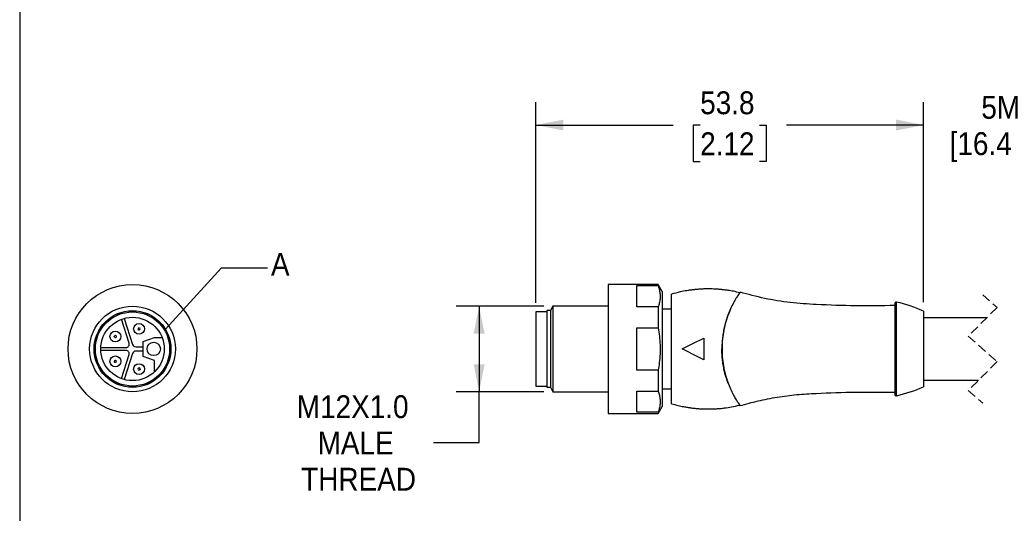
# Model space of a CAD drawing. Header units: millimetres. Extents: x 0 to 279, y 0 to 216.
# Tile 2 of 4: x 0 to 137, y 79 to 147. Entities that reach past the tile are written whole.
import ezdxf

# ---------------------------------------------------------------- set-up
doc = ezdxf.new("R2010")
doc.units = ezdxf.units.MM
doc.linetypes.add('SLD-Dashed', pattern=[1.905, 1.27, -0.635])
doc.linetypes.add('SLD-Solid', pattern=[0])
doc.layers.add('DIMENSIONS', color=140, linetype='SLD-Solid', lineweight=25)
doc.layers.add('TEXT', color=140, linetype='SLD-Solid', lineweight=25)
doc.layers.add('SLD-DEFPOINTS', color=7, linetype='Continuous')
doc.styles.add('SLDTEXTSTYLE0', font='GOTHIC.TTF', dxfattribs={"width": 0.913})
doc.styles.get("Standard").update_dxf_attribs({"font": 'GOTHIC.TTF'})
doc.dimstyles.new('SLDDIMSTYLE0', dxfattribs={"dimtxt": 3.175, "dimasz": 3.81, "dimexe": 0, "dimexo": 0.0625, "dimgap": 0.79375, "dimtad": 0, "dimtih": 1, "dimtoh": 1, "dimdec": 1, "dimrnd": 1e-09, "dimzin": 12, "dimdsep": 46, "dimtxsty": 'SLDTEXTSTYLE0', "dimsah": 1, "dimcen": 0.09, "dimadec": 0, "dimazin": 3, "dimtfac": 1, "dimtdec": 1, "dimtmove": 0, "dimatfit": 0, "dimfxl": 0, "dimfrac": 2, "dimtolj": 1, "dimtzin": 12, "dimarcsym": 0})
doc.dimstyles.new('SLDDIMSTYLE1', dxfattribs={"dimtxt": 3.175, "dimasz": 3.81, "dimexe": 0, "dimexo": 0.0625, "dimgap": 0.79375, "dimtad": 0, "dimtih": 1, "dimtoh": 1, "dimdec": 1, "dimrnd": 1e-09, "dimzin": 12, "dimdsep": 46, "dimtxsty": 'SLDTEXTSTYLE0', "dimsah": 1, "dimcen": 0.09, "dimadec": 0, "dimazin": 3, "dimtfac": 1, "dimtdec": 1, "dimtofl": 0, "dimtmove": 0, "dimatfit": 3, "dimfxl": 0, "dimfrac": 2, "dimtolj": 1, "dimtzin": 12, "dimarcsym": 0})
doc.dimstyles.new('SLDDIMSTYLE3', dxfattribs={"dimtxt": 0.18, "dimasz": 3.81, "dimexe": 0, "dimexo": 0.0625, "dimgap": 0, "dimtad": 0, "dimtih": 1, "dimtoh": 1, "dimdec": 0, "dimrnd": 1e-09, "dimzin": 0, "dimdsep": 46, "dimtxsty": 'Standard', "dimblk1": 'NONE', "dimblk2": 'NONE', "dimsah": 1, "dimcen": 0.09, "dimadec": 0, "dimazin": 0, "dimtfac": 3.81, "dimtdec": 0, "dimtofl": 0, "dimtmove": 0, "dimatfit": 3, "dimldrblk": 'NONE', "dimfxl": 0, "dimfrac": 2, "dimtolj": 1, "dimtzin": 0, "dimarcsym": 0})

# ---------------------------------------------------------------- blocks, each defined once
blk = doc.blocks.new('Block2')
at = {"color": 7, "linetype": 'SLD-Solid', "lineweight": 18}
blk.add_line((0, 0), (0, 215.9), dxfattribs=at)
blk = doc.blocks.new('_D')
at = {"layer": 'DIMENSIONS'}
for p, q in [((125.46, 108.09), (125.46, 135.85)), ((147.72, 108.09), (147.72, 135.85)), ((125.46, 132.68), (117.84, 132.68)), ((147.72, 132.68), (155.34, 132.68))]:
    blk.add_line(p, q, dxfattribs=at)
for points in [[(125.46, 132.68), (121.65, 133.44), (121.65, 131.92)], [(147.72, 132.68), (151.53, 131.92), (151.53, 133.44)]]:
    blk.add_solid(points, dxfattribs=at)
at = {"layer": 'DIMENSIONS', "char_height": 3.175, "attachment_point": 1, "style": 'SLDTEXTSTYLE0'}
for s, insert in [('5M', (133.47, 136.73)), ('[16.4FT]', (129.07, 131.69))]:
    blk.add_mtext(s, dxfattribs=dict(at, insert=insert))
blk = doc.blocks.new('_D_1')
at = {"layer": 'DIMENSIONS'}
for p, q in [((71.66, 107.99), (71.66, 135.85)), ((125.46, 108.09), (125.46, 135.85)), ((71.66, 132.68), (90.7, 132.68)), ((94.45, 132.65), (93.48, 132.65)), ((93.48, 132.65), (93.48, 127.61)), ((102.66, 132.65), (103.63, 132.65)), ((103.63, 132.65), (103.63, 127.61)), ((125.46, 132.68), (106.41, 132.68)), ((93.48, 127.61), (94.45, 127.61)), ((103.63, 127.61), (102.66, 127.61))]:
    blk.add_line(p, q, dxfattribs=at)
for points in [[(71.66, 132.68), (75.47, 131.92), (75.47, 133.44)], [(125.46, 132.68), (121.65, 133.44), (121.65, 131.92)]]:
    blk.add_solid(points, dxfattribs=at)
at = {"layer": 'DIMENSIONS', "char_height": 3.175, "attachment_point": 1, "style": 'SLDTEXTSTYLE0'}
for s, insert in [('53.8', (94.45, 137.36)), ('2.12', (94.45, 131.67))]:
    blk.add_mtext(s, dxfattribs=dict(at, insert=insert))
blk = doc.blocks.new('_D_4')
at = {"layer": 'DIMENSIONS'}
for p, q in [((72.75, 107.52), (60.6, 107.52)), ((63.77, 107.52), (63.77, 95.62)), ((72.75, 95.62), (60.6, 95.62)), ((63.77, 88.57), (63.77, 95.62)), ((57.42, 88.57), (63.77, 88.57))]:
    blk.add_line(p, q, dxfattribs=at)
for points in [[(63.77, 107.52), (63.01, 103.71), (64.53, 103.71)], [(63.77, 95.62), (64.53, 99.43), (63.01, 99.43)]]:
    blk.add_solid(points, dxfattribs=at)
at = {"layer": 'DIMENSIONS', "char_height": 3.175, "attachment_point": 1, "style": 'SLDTEXTSTYLE0'}
for s, insert in [('M12X1.0', (38.46, 95.14)), ('MALE', (41.35, 90.1)), ('THREAD', (39.07, 85.06))]:
    blk.add_mtext(s, dxfattribs=dict(at, insert=insert))
blk = doc.blocks.new('_None')

msp = doc.modelspace()

# ---------------------------------------------------------------- linework, layer by layer
at = {"color": 7, "linetype": 'SLD-Solid'}
msp.add_line((0, 215.9), (0, 0), dxfattribs=at)
for p, q in [((88.61, 110.52), (81.66, 110.52)), ((81.66, 110.52), (81.66, 101.57)), ((85.66, 110.37), (88.61, 110.37)), ((85.66, 107.42), (85.66, 110.37)), ((89.16, 109.57), (88.61, 110.52)), ((88.61, 110.52), (88.61, 110.37)), ((89.16, 109.57), (89.16, 101.57)), ((121.7, 95.08), (121.7, 108.07)), ((73.16, 106.72), (71.66, 106.72)), ((71.66, 106.72), (71.66, 101.57)), ((73.66, 106.9), (73.16, 106.9)), ((73.16, 106.9), (73.16, 101.57)), ((74.02, 107.52), (73.66, 106.9)), ((73.66, 106.9), (73.66, 101.57)), ((81.66, 107.52), (74.02, 107.52)), ((74.02, 107.52), (74.02, 101.57)), ((88.61, 107.42), (85.66, 107.42)), ((88.61, 107.42), (88.61, 104.52)), ((90.46, 107.12), (89.16, 107.12)), ((121.46, 107.87), (121.46, 95.27)), ((125.46, 106.82), (125.46, 101.57)), ((15.19, 102.36), (14.11, 105.69)), ((14.49, 105.82), (15.67, 102.19)), ((134.25, 105.92), (125.46, 105.92)), ((85.66, 104.52), (88.61, 104.52)), ((85.66, 98.63), (85.66, 104.52)), ((17.16, 102.61), (18.71, 103.17)), ((17.16, 100.54), (17.16, 102.61)), ((18.71, 103.17), (19.76, 103.17)), ((94.96, 103.07), (94.96, 100.07)), ((11.26, 101.77), (14.76, 101.77)), ((14.76, 101.37), (11.26, 101.37)), ((16.1, 101.87), (17.16, 101.87)), ((17.16, 101.27), (16.1, 101.27)), ((71.66, 101.57), (71.66, 96.42)), ((73.16, 101.57), (73.16, 96.25)), ((73.66, 101.57), (73.66, 96.25)), ((74.02, 101.57), (74.02, 95.62)), ((81.66, 101.57), (81.66, 92.62)), ((89.16, 101.57), (89.16, 93.57)), ((125.46, 101.57), (125.46, 96.32)), ((14.11, 97.46), (15.19, 100.79)), ((15.67, 100.96), (14.49, 97.33)), ((18.71, 99.97), (17.16, 100.54)), ((18.71, 98.4), (18.71, 99.97)), ((88.61, 98.63), (85.66, 98.63)), ((88.61, 98.63), (88.61, 95.73)), ((125.46, 97.22), (133.07, 97.22)), ((71.66, 96.42), (73.16, 96.42)), ((73.16, 96.25), (73.66, 96.25)), ((73.66, 96.25), (74.02, 95.62)), ((85.66, 95.73), (88.61, 95.73)), ((85.66, 92.78), (85.66, 95.73)), ((89.16, 96.02), (90.46, 96.02)), ((74.02, 95.62), (81.66, 95.62)), ((88.61, 92.62), (89.16, 93.57)), ((81.66, 92.62), (88.61, 92.62)), ((88.61, 92.78), (85.66, 92.78)), ((88.61, 92.78), (88.61, 92.62))]:
    msp.add_line(p, q)
at = {"color": 7, "linetype": 'SLD-Dashed', "lineweight": 18}
for p, q in [((133.66, 109.1), (135.66, 107.34)), ((135.66, 107.34), (131.66, 103.34)), ((131.66, 103.34), (135.66, 99.81)), ((135.66, 99.81), (131.66, 95.81)), ((131.66, 95.81), (133.66, 94.05))]:
    msp.add_line(p, q, dxfattribs=at)
at = {"flags": 128}
for points in [[(91.96, 101.57), (93.44, 102.32), (94.96, 103.07)], [(94.96, 100.07), (93.46, 100.82), (92.71, 101.2), (91.96, 101.57)]]:
    msp.add_lwpolyline(points, dxfattribs=at)
for centre, radius in [((15.66, 101.57), 8.95), ((15.66, 101.57), 5.95), ((15.66, 101.57), 5.32), ((15.66, 101.57), 5.15), ((15.66, 101.57), 4.4), ((13.28, 103.3), 0.75), ((16.57, 104.37), 0.75), ((18.6, 101.57), 0.925), ((13.28, 99.85), 0.75), ((16.57, 98.78), 0.75)]:
    msp.add_circle(centre, radius)
for centre, radius, start, end in [((121.66, 107.87), 0.2, 77.3373, 180), ((117.32, 88.56), 20, 65.9826, 77.3375), ((16.57, 104.37), 0.15, 144, 54), ((13.28, 103.3), 0.15, 216, 126), ((14.76, 102.22), 0.45, 270, 18), ((14.76, 100.92), 0.45, 342, 90), ((16.1, 102.32), 0.45, 198, 270), ((16.1, 100.82), 0.45, 90, 162), ((13.28, 99.85), 0.15, 288, 198), ((16.57, 98.78), 0.15, 0, 270), ((117.32, 114.59), 20, 282.6625, 294.0174), ((121.66, 95.27), 0.2, 180, 282.6627)]:
    msp.add_arc(centre, radius, start, end)
for points, knots in [([(88.61, 110.37), (88.67, 110.17), (88.81, 109.78), (88.9, 109.17), (88.9, 108.55), (88.8, 107.96), (88.67, 107.59), (88.61, 107.42)], [0, 0, 0, 0, 0.206068, 0.407076, 0.611309, 0.817812, 1, 1, 1, 1]), ([(99.94, 109.38), (99.65, 109.45), (99.11, 109.58), (98.4, 109.7), (97.82, 109.78), (97.33, 109.83), (96.85, 109.87), (96.36, 109.9), (95.87, 109.92), (95.35, 109.92), (94.81, 109.9), (94.26, 109.87), (93.73, 109.82), (93.19, 109.76), (92.51, 109.66), (91.58, 109.48), (90.86, 109.29), (90.46, 109.17)], [0, 0, 0, 0, 0.093084, 0.171383, 0.226648, 0.275762, 0.326101, 0.377303, 0.428538, 0.479773, 0.538326, 0.596851, 0.652766, 0.704391, 0.769262, 0.867787, 1, 1, 1, 1]), ([(99.98, 109.44), (99.96, 109.42), (99.89, 109.32), (99.71, 109.06), (99.42, 108.6), (99.04, 107.94), (98.63, 107.1), (98.24, 106.13), (97.9, 105.04), (97.65, 103.88), (97.5, 102.65), (97.46, 101.41), (97.53, 100.15), (97.71, 98.94), (97.99, 97.79), (98.34, 96.76), (98.71, 95.86), (99.09, 95.12), (99.41, 94.57), (99.72, 94.08), (99.81, 93.94), (100.01, 93.67), (99.98, 93.7), (99.98, 93.7)], [0, 0, 0, 0, 0.004013, 0.022809, 0.055422, 0.102562, 0.157072, 0.222777, 0.289058, 0.362095, 0.4343, 0.509859, 0.584073, 0.658714, 0.728664, 0.795381, 0.852631, 0.902759, 0.942142, 0.972379, 0.992308, 0.99975, 1, 1, 1, 1]), ([(121.45, 107.6), (119.64, 107.58), (116.01, 107.53), (111.17, 107.69), (106.95, 107.97), (103.4, 108.53), (101.11, 109.15), (99.98, 109.46)], [0, 0, 0, 0, 0.25163, 0.503244, 0.670875, 0.838354, 1, 1, 1, 1]), ([(90.46, 93.97), (90.46, 93.97), (90.46, 93.93), (90.46, 94.35), (90.46, 94.56), (90.46, 95.37), (90.46, 96.26), (90.46, 97.41), (90.46, 98.7), (90.46, 100.11), (90.46, 101.57), (90.46, 103.04), (90.46, 104.45), (90.46, 105.74), (90.46, 106.88), (90.46, 107.81), (90.46, 108.51), (90.46, 108.93), (90.46, 109.13), (90.46, 109.17)], [0, 0, 0, 0, 0.0000028, 0.0096484, 0.0380593, 0.0842743, 0.1464536, 0.2222226, 0.3086658, 0.4024625, 0.500008, 0.5975532, 0.6913499, 0.777792, 0.8535626, 0.915741, 0.961949, 0.9903592, 1, 1, 1, 1]), ([(98.6, 106.98), (98.56, 106.9), (98.43, 106.61), (98.24, 106.1), (98.01, 105.43), (97.82, 104.72), (97.66, 103.96), (97.54, 103.17), (97.47, 102.37), (97.46, 101.84), (97.46, 101.57)], [0, 0, 0, 0, 0.048734, 0.17161, 0.296763, 0.427435, 0.568035, 0.713919, 0.859006, 1, 1, 1, 1]), ([(121.45, 107.55), (121.45, 107.52), (121.45, 107.39), (121.45, 107.07), (121.45, 106.52), (121.46, 105.78), (121.46, 104.88), (121.45, 103.85), (121.45, 102.74), (121.45, 101.97), (121.45, 101.57)], [0, 0, 0, 0, 0.010369, 0.067707, 0.160964, 0.286453, 0.439374, 0.613833, 0.803135, 1, 1, 1, 1]), ([(16.44, 104.46), (16.45, 104.47), (16.47, 104.49), (16.5, 104.51), (16.55, 104.52), (16.6, 104.52), (16.64, 104.5), (16.65, 104.49)], [0, 0, 0, 0, 0.168224, 0.331133, 0.500763, 0.749586, 1, 1, 1, 1]), ([(88.61, 104.52), (88.67, 104.13), (88.81, 103.34), (88.9, 102.13), (88.9, 100.9), (88.8, 99.73), (88.67, 98.97), (88.61, 98.63)], [0, 0, 0, 0, 0.2027337, 0.4054264, 0.6132534, 0.8211012, 1, 1, 1, 1]), ([(13.16, 103.21), (13.15, 103.23), (13.14, 103.25), (13.13, 103.29), (13.13, 103.33), (13.15, 103.38), (13.17, 103.41), (13.19, 103.42)], [0, 0, 0, 0, 0.168224, 0.331133, 0.500763, 0.749586, 1, 1, 1, 1]), ([(98.35, 96.77), (98.32, 96.86), (98.2, 97.16), (98.02, 97.7), (97.83, 98.41), (97.67, 99.17), (97.54, 99.97), (97.47, 100.78), (97.46, 101.31), (97.46, 101.57)], [0, 0, 0, 0, 0.058476, 0.200178, 0.347593, 0.507326, 0.673891, 0.839704, 1, 1, 1, 1]), ([(121.45, 101.57), (121.45, 101.18), (121.45, 100.41), (121.45, 99.3), (121.46, 98.27), (121.46, 97.37), (121.45, 96.63), (121.45, 96.08), (121.45, 95.74), (121.45, 95.59), (121.45, 95.55)], [0, 0, 0, 0, 0.195092, 0.382686, 0.555572, 0.707108, 0.831463, 0.923888, 0.980727, 1, 1, 1, 1]), ([(13.32, 99.7), (13.31, 99.7), (13.29, 99.69), (13.25, 99.7), (13.2, 99.71), (13.16, 99.75), (13.14, 99.78), (13.14, 99.8)], [0, 0, 0, 0, 0.168224, 0.331133, 0.500763, 0.749586, 1, 1, 1, 1]), ([(16.72, 98.78), (16.71, 98.77), (16.71, 98.74), (16.7, 98.7), (16.67, 98.67), (16.62, 98.63), (16.58, 98.63), (16.57, 98.63)], [0, 0, 0, 0, 0.168224, 0.331133, 0.500763, 0.749586, 1, 1, 1, 1]), ([(88.61, 95.73), (88.67, 95.54), (88.81, 95.15), (88.9, 94.54), (88.9, 93.92), (88.8, 93.33), (88.67, 92.96), (88.61, 92.78)], [0, 0, 0, 0, 0.206067, 0.407076, 0.611309, 0.817812, 1, 1, 1, 1]), ([(99.98, 93.7), (100.82, 93.93), (102.52, 94.4), (105.15, 94.9), (107.85, 95.26), (111.47, 95.46), (116.01, 95.62), (119.64, 95.57), (121.45, 95.55)], [0, 0, 0, 0, 0.119644, 0.245267, 0.370933, 0.496703, 0.748344, 1, 1, 1, 1]), ([(90.46, 93.97), (90.77, 93.89), (91.33, 93.73), (92.06, 93.57), (92.64, 93.47), (93.13, 93.4), (93.61, 93.34), (94.09, 93.29), (94.58, 93.26), (95.1, 93.24), (95.64, 93.23), (96.19, 93.24), (96.72, 93.27), (97.27, 93.31), (97.95, 93.38), (98.86, 93.52), (99.55, 93.68), (99.94, 93.77)], [0, 0, 0, 0, 0.102003, 0.180305, 0.235571, 0.284689, 0.335031, 0.386237, 0.437476, 0.488714, 0.547272, 0.605802, 0.661721, 0.713351, 0.778226, 0.876757, 1, 1, 1, 1])]:
    msp.add_open_spline(points, degree=3, knots=knots)
at = {"layer": 'TEXT'}
msp.add_circle((15.66, 101.57), 5.33, dxfattribs=at)

# ---------------------------------------------------------------- block references
at = {"layer": 'SLD-DEFPOINTS'}
msp.add_blockref('Block2', (0, 0), dxfattribs=at)

# ---------------------------------------------------------------- texts
at = {"layer": 'TEXT', "insert": (34.88, 114.91), "char_height": 3.17, "attachment_point": 1, "style": 'SLDTEXTSTYLE0'}
msp.add_mtext('A', dxfattribs=at)

# ---------------------------------------------------------------- dimensions: what is measured, and where the dimension line sits
at = {"layer": 'DIMENSIONS'}
dim = msp.add_linear_dim(base=(125.46, 132.68), p1=(71.66, 106.72), p2=(125.46, 106.82), dimstyle='SLDDIMSTYLE1', dxfattribs=at)
dim.commit()
dim.dimension.update_dxf_attribs({"geometry": '_D_1', "text_midpoint": (98.56, 132.68), "dimtype": 160})
dim = msp.add_linear_dim(base=(147.72, 132.68), p1=(125.46, 106.82), p2=(147.72, 106.82), text='5M\\P[16.4FT]', dimstyle='SLDDIMSTYLE0', dxfattribs=at)
dim.commit()
dim.dimension.update_dxf_attribs({"geometry": '_D', "text_midpoint": (136.59, 132.68), "dimtype": 160})
dim = msp.add_linear_dim(base=(63.77, 95.62), p1=(74.02, 107.52), p2=(74.02, 95.62), angle=90, text='M12X1.0\\PMALE\\PTHREAD', dimstyle='SLDDIMSTYLE1', dxfattribs=at)
dim.commit()
dim.dimension.update_dxf_attribs({"geometry": '_D_4', "text_midpoint": (63.77, 88.57), "dimtype": 160})

# ---------------------------------------------------------------- leaders
at = {"layer": 'TEXT', "has_arrowhead": 0}
msp.add_leader([(20.22, 104.32), (28.03, 112.83), (34.38, 112.83)], dimstyle='SLDDIMSTYLE3', dxfattribs=at)

doc.saveas('drawing.dxf')
